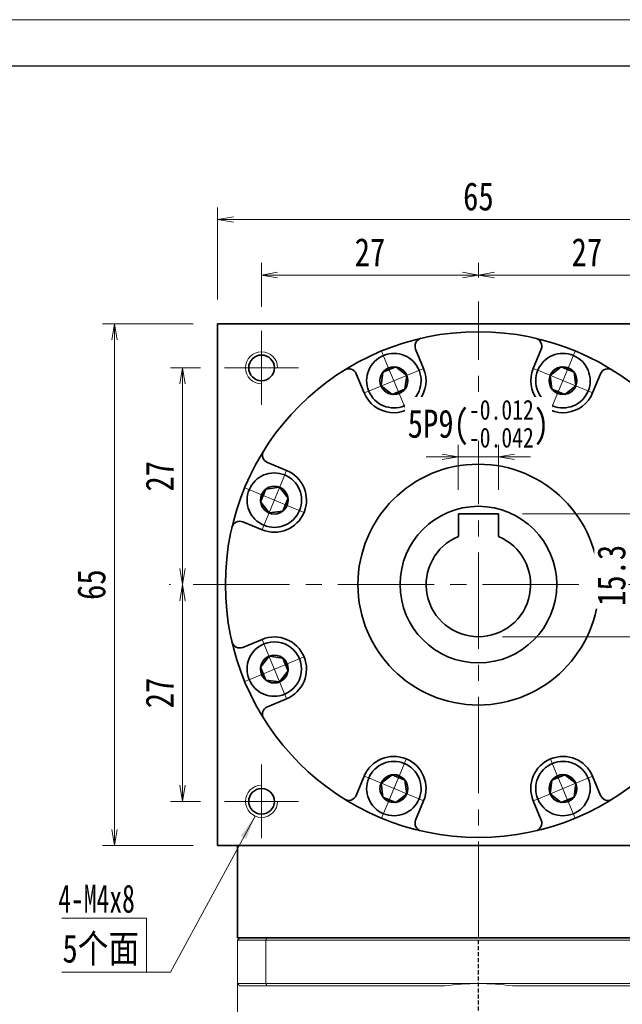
# Model space of a CAD drawing. Header units: millimetres. Extents: x -14 to 473, y -15 to 327.
# Tile 6 of 7: x 223 to 298, y 205 to 327. Entities that reach past the tile are written whole.
import ezdxf

# ---------------------------------------------------------------- set-up
doc = ezdxf.new("R2010")
doc.units = ezdxf.units.MM
doc.set_wipeout_variables(frame=1)
doc.linetypes.add('DASHED', pattern=[0.75, 0.5, -0.25])
doc.linetypes.add('点画线', pattern=[18, 12, -2, 2, -2])
for name, color, linetype, lineweight in [('EB0_1', 7, 'Continuous', 35), ('中心线层', 1, '点画线', 18), ('图框_外框线', 7, 'Continuous', 18), ('尺寸线层', 3, 'Continuous', 18), ('粗实线层', 7, 'Continuous', 35)]:
    doc.layers.add(name, color=color, linetype=linetype, lineweight=lineweight)
doc.styles.add('宋体', font='SimSun.ttf', dxfattribs={"width": 0.8})
doc.styles.add('标准', font='txt', dxfattribs={"width": 0.667})
doc.dimstyles.new('A水平标注$0', dxfattribs={"dimtxt": 3.5, "dimasz": 2, "dimexe": 1.5, "dimexo": 3, "dimgap": 1.1, "dimtad": 1, "dimtoh": 1, "dimdec": 4, "dimdsep": 46, "dimtxsty": '宋体', "dimblk": 'OPEN', "dimcen": 3, "dimclrd": 3, "dimclre": 3, "dimclrt": 6, "dimadec": 0, "dimazin": 0, "dimtm": 1e-09, "dimtfac": 1, "dimtdec": 4, "dimtix": 1, "dimtmove": 0, "dimatfit": 3, "dimldrblk": 'OPEN', "dimfxl": 0, "dimlwd": 13, "dimlwe": 13, "dimarcsym": 0})

# ---------------------------------------------------------------- blocks, each defined once
blk = doc.blocks.new('_Open')
at = {"color": 0, "linetype": 'ByBlock', "lineweight": -2}
for p, q in [((-1, 0.167), (0, 0)), ((-1, -0.167), (0, 0)), ((0, 0), (-1, 0))]:
    blk.add_line(p, q, dxfattribs=at)
blk = doc.blocks.new('*D14')
at = {"layer": 'Defpoints', "color": 0, "transparency": 16777216}
for p in [(280.3, 295.61), (280.3, 292.32), (253.3, 288.64)]:
    blk.add_point(p, dxfattribs=at)
at = {"layer": '尺寸线层', "color": 3, "lineweight": 13, "transparency": 16777216}
for p, q in [((253.3, 291.64), (253.3, 297.11)), ((280.3, 295.32), (280.3, 297.11)), ((255.3, 295.61), (278.3, 295.61))]:
    blk.add_line(p, q, dxfattribs=at)
at = {"layer": '尺寸线层', "color": 3, "lineweight": 13, "transparency": 16777216, "xscale": 2, "yscale": 2, "zscale": 2, "rotation": 180}
blk.add_blockref('_Open', (253.3, 295.61), dxfattribs=at)
at = {"layer": '尺寸线层', "color": 3, "lineweight": 13, "transparency": 16777216, "xscale": 2, "yscale": 2, "zscale": 2}
blk.add_blockref('_Open', (280.3, 295.61), dxfattribs=at)
at = {"layer": '尺寸线层', "color": 6, "transparency": 16777216, "insert": (266.8, 298.46), "char_height": 3.5, "attachment_point": 5, "style": '宋体', "bg_fill": 3, "box_fill_scale": 1.1, "bg_fill_color": 256, "bg_fill_true_color": 13158600, "bg_fill_transparency": 0}
blk.add_mtext('27', dxfattribs=at)
blk = doc.blocks.new('*D15')
at = {"layer": 'Defpoints', "color": 0, "transparency": 16777216}
for p in [(307.3, 295.61), (280.3, 292.32), (307.3, 288.64)]:
    blk.add_point(p, dxfattribs=at)
at = {"layer": '尺寸线层', "color": 3, "lineweight": 13, "transparency": 16777216}
for p, q in [((280.3, 295.32), (280.3, 297.11)), ((307.3, 291.64), (307.3, 297.11)), ((282.3, 295.61), (305.3, 295.61))]:
    blk.add_line(p, q, dxfattribs=at)
at = {"layer": '尺寸线层', "color": 3, "lineweight": 13, "transparency": 16777216, "xscale": 2, "yscale": 2, "zscale": 2, "rotation": 180}
blk.add_blockref('_Open', (280.3, 295.61), dxfattribs=at)
at = {"layer": '尺寸线层', "color": 3, "lineweight": 13, "transparency": 16777216, "xscale": 2, "yscale": 2, "zscale": 2}
blk.add_blockref('_Open', (307.3, 295.61), dxfattribs=at)
at = {"layer": '尺寸线层', "color": 6, "transparency": 16777216, "insert": (293.8, 298.46), "char_height": 3.5, "attachment_point": 5, "style": '宋体', "bg_fill": 3, "box_fill_scale": 1.1, "bg_fill_color": 256, "bg_fill_true_color": 13158600, "bg_fill_transparency": 0}
blk.add_mtext('27', dxfattribs=at)
blk = doc.blocks.new('*D16')
at = {"layer": 'Defpoints', "color": 0, "transparency": 16777216}
for p in [(248.7, 284.04), (243.46, 257.04), (244.8, 257.04)]:
    blk.add_point(p, dxfattribs=at)
at = {"layer": '尺寸线层', "color": 3, "lineweight": 13, "transparency": 16777216}
for p, q in [((245.7, 284.04), (241.96, 284.04)), ((243.46, 282.04), (243.46, 259.04)), ((241.8, 257.04), (241.96, 257.04))]:
    blk.add_line(p, q, dxfattribs=at)
at = {"layer": '尺寸线层', "color": 3, "lineweight": 13, "transparency": 16777216, "xscale": 2, "yscale": 2, "zscale": 2}
for p, rotation in [((243.46, 284.04), 90), ((243.46, 257.04), 270)]:
    blk.add_blockref('_Open', p, dxfattribs=dict(at, rotation=rotation))
at = {"layer": '尺寸线层', "color": 6, "transparency": 16777216, "insert": (240.61, 270.54), "char_height": 3.5, "attachment_point": 5, "rotation": 90, "style": '宋体', "bg_fill": 3, "box_fill_scale": 1.1, "bg_fill_color": 256, "bg_fill_true_color": 13158600, "bg_fill_transparency": 0}
blk.add_mtext('27', dxfattribs=at)
blk = doc.blocks.new('*D17')
at = {"layer": 'Defpoints', "color": 0, "transparency": 16777216}
for p in [(244.8, 257.04), (243.46, 230.04), (248.7, 230.04)]:
    blk.add_point(p, dxfattribs=at)
at = {"layer": '尺寸线层', "color": 3, "lineweight": 13, "transparency": 16777216}
for p, q in [((241.8, 257.04), (241.96, 257.04)), ((243.46, 255.04), (243.46, 232.04)), ((245.7, 230.04), (241.96, 230.04))]:
    blk.add_line(p, q, dxfattribs=at)
at = {"layer": '尺寸线层', "color": 3, "lineweight": 13, "transparency": 16777216, "xscale": 2, "yscale": 2, "zscale": 2}
for p, rotation in [((243.46, 257.04), 90), ((243.46, 230.04), 270)]:
    blk.add_blockref('_Open', p, dxfattribs=dict(at, rotation=rotation))
at = {"layer": '尺寸线层', "color": 6, "transparency": 16777216, "insert": (240.61, 243.54), "char_height": 3.5, "attachment_point": 5, "rotation": 90, "style": '宋体', "bg_fill": 3, "box_fill_scale": 1.1, "bg_fill_color": 256, "bg_fill_true_color": 13158600, "bg_fill_transparency": 0}
blk.add_mtext('27', dxfattribs=at)
blk = doc.blocks.new('*D18')
at = {"layer": 'Defpoints', "color": 0, "transparency": 16777216}
for p in [(234.99, 289.54), (247.8, 289.54), (247.8, 224.54)]:
    blk.add_point(p, dxfattribs=at)
at = {"layer": '尺寸线层', "color": 3, "lineweight": 13, "transparency": 16777216}
for p, q in [((244.8, 289.54), (233.49, 289.54)), ((234.99, 226.54), (234.99, 287.54)), ((244.8, 224.54), (233.49, 224.54))]:
    blk.add_line(p, q, dxfattribs=at)
at = {"layer": '尺寸线层', "color": 3, "lineweight": 13, "transparency": 16777216, "xscale": 2, "yscale": 2, "zscale": 2}
for p, rotation in [((234.99, 289.54), 90), ((234.99, 224.54), 270)]:
    blk.add_blockref('_Open', p, dxfattribs=dict(at, rotation=rotation))
at = {"layer": '尺寸线层', "color": 6, "transparency": 16777216, "insert": (232.14, 257.04), "char_height": 3.5, "attachment_point": 5, "rotation": 90, "style": '宋体', "bg_fill": 3, "box_fill_scale": 1.1, "bg_fill_color": 256, "bg_fill_true_color": 13158600, "bg_fill_transparency": 0}
blk.add_mtext('65', dxfattribs=at)
blk = doc.blocks.new('*D19')
at = {"layer": 'Defpoints', "color": 0, "transparency": 16777216}
for p in [(312.8, 302.53), (247.8, 289.54), (312.8, 289.54)]:
    blk.add_point(p, dxfattribs=at)
at = {"layer": '尺寸线层', "color": 3, "lineweight": 13, "transparency": 16777216}
for p, q in [((247.8, 292.54), (247.8, 304.03)), ((312.8, 292.54), (312.8, 304.03)), ((249.8, 302.53), (310.8, 302.53))]:
    blk.add_line(p, q, dxfattribs=at)
at = {"layer": '尺寸线层', "color": 3, "lineweight": 13, "transparency": 16777216, "xscale": 2, "yscale": 2, "zscale": 2, "rotation": 180}
blk.add_blockref('_Open', (247.8, 302.53), dxfattribs=at)
at = {"layer": '尺寸线层', "color": 3, "lineweight": 13, "transparency": 16777216, "xscale": 2, "yscale": 2, "zscale": 2}
blk.add_blockref('_Open', (312.8, 302.53), dxfattribs=at)
at = {"layer": '尺寸线层', "color": 6, "transparency": 16777216, "insert": (280.3, 305.38), "char_height": 3.5, "attachment_point": 5, "style": '宋体', "bg_fill": 3, "box_fill_scale": 1.1, "bg_fill_color": 256, "bg_fill_true_color": 13158600, "bg_fill_transparency": 0}
blk.add_mtext('65', dxfattribs=at)
blk = doc.blocks.new('*X5')
at = {"layer": '中心线层', "linetype": '点画线', "lineweight": 18}
for p, q in [((0, -3.89), (0, 3.89)), ((-3.89, 0), (3.89, 0))]:
    blk.add_line(p, q, dxfattribs=at)
at = {"layer": '粗实线层'}
for p, q in [((-1.73, 0), (-0.87, 1.5)), ((-0.87, 1.5), (0.87, 1.5)), ((1.73, 0), (0.87, 1.5)), ((1.73, 0), (0.87, 1.5)), ((-1.73, 0), (-0.87, -1.5)), ((1.73, 0), (0.87, -1.5)), ((-0.87, -1.5), (0.87, -1.5))]:
    blk.add_line(p, q, dxfattribs=at)
blk.add_circle((0, 0), 1.73, dxfattribs=at)
for start, end in [(0, 180), (180, 360)]:
    blk.add_arc((0, 0), 3.39, start, end, dxfattribs=at)
blk = doc.blocks.new('*D22')
at = {"layer": 'Defpoints', "color": 0, "transparency": 16777216}
for p in [(277.8, 272.95), (277.8, 265.84), (282.8, 265.84)]:
    blk.add_point(p, dxfattribs=at)
at = {"layer": '尺寸线层', "color": 3, "lineweight": 13, "transparency": 16777216}
for p, q in [((277.8, 268.84), (277.8, 274.45)), ((282.8, 268.84), (282.8, 274.45)), ((275.8, 272.95), (273.8, 272.95)), ((282.8, 272.95), (277.8, 272.95)), ((284.8, 272.95), (286.8, 272.95))]:
    blk.add_line(p, q, dxfattribs=at)
at = {"layer": '尺寸线层', "color": 3, "lineweight": 13, "transparency": 16777216, "xscale": 2, "yscale": 2, "zscale": 2}
blk.add_blockref('_Open', (277.8, 272.95), dxfattribs=at)
at = {"layer": '尺寸线层', "color": 3, "lineweight": 13, "transparency": 16777216, "xscale": 2, "yscale": 2, "zscale": 2, "rotation": 180}
blk.add_blockref('_Open', (282.8, 272.95), dxfattribs=at)
at = {"layer": '尺寸线层', "color": 6, "transparency": 16777216, "insert": (280.3, 277.09), "char_height": 3.5, "attachment_point": 5, "style": '宋体', "bg_fill": 3, "box_fill_scale": 1.1, "bg_fill_color": 256, "bg_fill_true_color": 13158600, "bg_fill_transparency": 0}
blk.add_mtext('{\\A1;\\A1;5P9({\\H0.707107x;\\S-0.012^ -0.042;})}', dxfattribs=at)
blk = doc.blocks.new('*D23')
at = {"layer": 'Defpoints', "color": 0, "transparency": 16777216}
for p in [(282.8, 265.84), (280.3, 250.54), (299.73, 250.54)]:
    blk.add_point(p, dxfattribs=at)
at = {"layer": '尺寸线层', "color": 3, "lineweight": 13, "transparency": 16777216}
for p, q in [((285.8, 265.84), (301.23, 265.84)), ((299.73, 263.84), (299.73, 252.54)), ((283.3, 250.54), (301.23, 250.54))]:
    blk.add_line(p, q, dxfattribs=at)
at = {"layer": '尺寸线层', "color": 3, "lineweight": 13, "transparency": 16777216, "xscale": 2, "yscale": 2, "zscale": 2}
for p, rotation in [((299.73, 265.84), 90), ((299.73, 250.54), 270)]:
    blk.add_blockref('_Open', p, dxfattribs=dict(at, rotation=rotation))
at = {"layer": '尺寸线层', "color": 6, "transparency": 16777216, "insert": (296.88, 258.19), "char_height": 3.5, "attachment_point": 5, "rotation": 90, "style": '宋体', "bg_fill": 3, "box_fill_scale": 1.1, "bg_fill_color": 256, "bg_fill_true_color": 13158600, "bg_fill_transparency": 0}
blk.add_mtext('15.3', dxfattribs=at)

msp = doc.modelspace()

# ---------------------------------------------------------------- hatches: boundary and pattern name
at = {"layer": '尺寸线层', "linetype": 'Continuous'}
msp.add_hatch(color=0, dxfattribs=at).paths.add_polyline_path([(252.49289, 228.21458), (251.39629, 225.39712), (250.7365, 225.75374)], flags=0)

# ---------------------------------------------------------------- linework, layer by layer
at = {"color": 7, "linetype": 'Continuous', "lineweight": 15}
for p, q in [((250.30116, 212.74398), (253.84365, 212.74398)), ((250.30116, 212.74398), (250.30116, 207.34398)), ((253.95728, 213.04398), (250.60116, 213.04398)), ((253.84365, 212.74398), (306.75867, 212.74398)), ((253.84365, 207.34398), (253.84365, 212.74398)), ((306.64504, 213.04398), (253.95728, 213.04398)), ((253.84365, 207.34398), (250.30116, 207.34398)), ((280.30116, 207.34398), (253.84365, 207.34398)), ((306.75867, 207.34398), (280.30116, 207.34398)), ((250.60116, 207.04398), (253.95728, 207.04398)), ((253.95728, 207.04398), (276.06914, 207.04398)), ((284.53318, 207.04398), (306.64504, 207.04398))]:
    msp.add_line(p, q, dxfattribs=at)
at = {"color": 1, "linetype": 'DASHED'}
msp.add_line((280.30116, 94.49228), (280.30116, 213.04398), dxfattribs=at)
at = {"color": 7, "linetype": 'Continuous', "lineweight": 15}
for start, end in [(90, 98.1096145), (81.8903855, 90)]:
    msp.add_arc((280.30116, 177.34398), 30, start, end, dxfattribs=at)
for points in [[(250.30116, 212.74398), (250.60116, 213.04398)], [(253.84365, 212.74398), (253.95728, 213.04398)], [(250.30116, 188.49398), (250.30116, 207.34398)], [(250.30116, 207.34398), (250.60116, 207.04398)], [(253.84365, 207.34398), (253.95728, 207.04398)]]:
    msp.add_open_spline(points, degree=1, dxfattribs=at)
at = {"layer": 'EB0_1'}
msp.add_line((310.30116, 213.04398), (250.30116, 213.04398), dxfattribs=at)
at = {"layer": '中心线层'}
for p, q in [((280.30116, 213.04398), (280.30116, 292.31624)), ((253.30116, 279.44398), (253.30116, 288.64398)), ((248.70116, 284.04398), (257.90116, 284.04398)), ((244.80116, 257.04398), (315.80116, 257.04398)), ((253.30116, 225.44398), (253.30116, 234.64398)), ((257.90116, 230.04398), (248.70116, 230.04398))]:
    msp.add_line(p, q, dxfattribs=at)
at = {"layer": '尺寸线层', "color": 0}
for p, q in [((238.9789, 215.48874), (228.44645, 215.48874)), ((238.9789, 208.76267), (238.9789, 215.48874)), ((238.9789, 208.76267), (228.44645, 208.76267)), ((241.9789, 208.76267), (238.9789, 208.76267))]:
    msp.add_line(p, q, dxfattribs=at)
at = {"layer": '粗实线层'}
for p, q in [((247.80116, 289.54398), (312.80116, 289.54398)), ((247.80116, 224.54398), (247.80116, 289.54398)), ((273.47288, 283.9814), (272.48274, 286.37182)), ((287.12944, 283.9814), (288.11958, 286.37182)), ((266.08185, 280.91993), (265.0917, 283.31036)), ((294.52047, 280.91993), (295.51062, 283.31036)), ((256.42521, 271.26329), (254.03479, 272.25344)), ((282.80116, 265.84398), (277.80116, 265.84398)), ((277.80116, 265.84398), (277.80116, 263.04398)), ((253.36374, 263.87226), (250.97332, 264.8624)), ((253.36374, 250.2157), (250.97332, 249.22556)), ((256.42521, 242.82467), (254.03479, 241.83452)), ((266.08185, 233.16803), (265.0917, 230.7776)), ((294.52047, 233.16803), (295.51062, 230.7776)), ((273.47288, 230.10656), (272.48274, 227.71614)), ((287.12944, 230.10656), (288.11958, 227.71614)), ((247.80116, 224.54398), (312.80116, 224.54398)), ((250.30116, 213.04398), (250.30116, 224.54398))]:
    msp.add_line(p, q, dxfattribs=at)
for centre, radius in [((253.30116, 284.04398), 1.6), ((280.30116, 257.04398), 15), ((280.30116, 257.04398), 9.75), ((253.30116, 230.04398), 1.6)]:
    msp.add_circle(centre, radius, dxfattribs=at)
for centre, radius, start, end in [((273.40662, 286.75451), 1, 103.0645374, 202.5000542), ((287.19571, 286.75451), 1, 337.4999458, 76.9354625), ((264.16783, 282.92767), 1, 22.4999458, 121.9354625), ((269.77737, 282.45067), 4, 202.5, 22.5), ((290.82496, 282.45067), 4, 157.5, 337.5), ((296.4345, 282.92767), 1, 58.0645374, 157.5000542), ((254.41747, 273.17732), 1, 148.0645374, 247.5000542), ((254.89447, 267.56777), 4, 247.5, 67.5), ((250.59063, 263.93852), 1, 67.4999458, 166.9354625), ((254.89447, 246.52019), 4, 292.5, 112.5), ((250.59063, 250.14944), 1, 193.0645374, 292.5000542), ((254.41747, 240.91064), 1, 112.4999458, 211.9354625), ((269.77737, 231.63729), 4, 337.5, 157.5), ((290.82496, 231.63729), 4, 22.5, 202.5), ((264.16783, 231.16029), 1, 238.0645374, 337.5000542), ((296.4345, 231.16029), 1, 202.4999458, 301.9354625), ((273.40662, 227.33345), 1, 157.4999458, 256.9354625), ((287.19571, 227.33345), 1, 283.0645374, 22.5000542)]:
    msp.add_arc(centre, radius, start, end, dxfattribs=at)
at = {"layer": '粗实线层', "lineweight": 18}
for centre, start, end in [((253.30116, 284.04398), 0, 270), ((253.30116, 230.04398), 90, 360)]:
    msp.add_arc(centre, 2, start, end, dxfattribs=at)

# ---------------------------------------------------------------- texts
at = {"layer": '尺寸线层', "color": 0}
for s, style, width, p in [('4-M4x8', '标准', 0.667, (228.00216, 216.17838)), ('5个面', '宋体', 0.8, (228.51966, 209.95759))]:
    msp.add_text(s, height=3.5, dxfattribs=dict(at, style=style, width=width)).set_placement(p)

# ---------------------------------------------------------------- next in the draw order: dimensions: what is measured, and where the dimension line sits
at = {"layer": '尺寸线层'}
dim = msp.add_linear_dim(base=(280.30116, 295.6082), p1=(253.30116, 288.64398), p2=(280.30116, 292.31624), dimstyle='A水平标注$0', override={"dimblk": 'Open', "dimtfill": 1, "dimtfillclr": 256}, dxfattribs=at)
dim.commit()
dim.dimension.update_dxf_attribs({"geometry": '*D14', "text_midpoint": (266.80116, 298.4582)})
dim = msp.add_linear_dim(base=(243.45805, 257.04398), p1=(248.70116, 284.04398), p2=(244.80116, 257.04398), angle=270, dimstyle='A水平标注$0', override={"dimblk": 'Open', "dimtfill": 1, "dimtfillclr": 256}, dxfattribs=at)
dim.commit()
dim.dimension.update_dxf_attribs({"geometry": '*D16', "text_midpoint": (240.60805, 270.54398)})

# ---------------------------------------------------------------- next in the draw order: dimensions: what is measured, and where the dimension line sits
dim = msp.add_linear_dim(base=(307.30116, 295.6082), p1=(280.30116, 292.31624), p2=(307.30116, 288.64398), dimstyle='A水平标注$0', override={"dimblk": 'Open', "dimtfill": 1, "dimtfillclr": 256}, dxfattribs=at)
dim.commit()
dim.dimension.update_dxf_attribs({"geometry": '*D15', "text_midpoint": (293.80116, 298.4582)})
dim = msp.add_linear_dim(base=(243.45805, 230.04398), p1=(244.80116, 257.04398), p2=(248.70116, 230.04398), angle=270, dimstyle='A水平标注$0', override={"dimblk": 'Open', "dimtfill": 1, "dimtfillclr": 256}, dxfattribs=at)
dim.commit()
dim.dimension.update_dxf_attribs({"geometry": '*D17', "text_midpoint": (240.60805, 243.54398)})

# ---------------------------------------------------------------- next in the draw order: linework, layer by layer
at = {"layer": '粗实线层'}
msp.add_circle((280.30116, 257.04398), 31.5, dxfattribs=at)

# ---------------------------------------------------------------- next in the draw order: dimensions: what is measured, and where the dimension line sits
at = {"layer": '尺寸线层'}
dim = msp.add_linear_dim(base=(234.9937, 289.54398), p1=(247.80116, 224.54398), p2=(247.80116, 289.54398), angle=90, dimstyle='A水平标注$0', override={"dimblk": 'Open', "dimtfill": 1, "dimtfillclr": 256}, dxfattribs=at)
dim.commit()
dim.dimension.update_dxf_attribs({"geometry": '*D18', "text_midpoint": (232.1437, 257.04398)})

# ---------------------------------------------------------------- next in the draw order: linework, layer by layer
at = {"layer": '尺寸线层', "color": 0, "linetype": 'Continuous'}
msp.add_line((252.49289, 228.21458), (241.9789, 208.76267), dxfattribs=at)

# ---------------------------------------------------------------- next in the draw order: dimensions: what is measured, and where the dimension line sits
at = {"layer": '尺寸线层'}
dim = msp.add_linear_dim(base=(312.80116, 302.52609), p1=(247.80116, 289.54398), p2=(312.80116, 289.54398), dimstyle='A水平标注$0', override={"dimblk": 'Open', "dimtfill": 1, "dimtfillclr": 256}, dxfattribs=at)
dim.commit()
dim.dimension.update_dxf_attribs({"geometry": '*D19', "text_midpoint": (280.30116, 305.37609)})

# ---------------------------------------------------------------- next in the draw order: wipeouts: each hides what was drawn before it
for points in [[(272.90932, 283.74796), (272.9012, 283.76739), (272.89296, 283.78676), (272.88461, 283.80608), (272.87613, 283.82535), (272.86753, 283.84457), (272.85882, 283.86373), (272.84998, 283.88284), (272.84103, 283.90189), (272.83196, 283.92089), (272.82277, 283.93983), (272.81347, 283.95871), (272.80404, 283.97754), (272.7945, 283.9963), (272.78485, 284.01501), (272.77507, 284.03366), (272.76519, 284.05224), (272.75518, 284.07076), (272.74506, 284.08922), (272.73483, 284.10762), (272.72449, 284.12595), (272.71403, 284.14422), (272.70345, 284.16243), (272.69277, 284.18056), (272.68197, 284.19864), (272.67106, 284.21664), (272.66003, 284.23457), (272.6489, 284.25244), (272.63766, 284.27024), (272.6263, 284.28796), (272.61484, 284.30562), (272.61484, 284.30562), (272.52624, 284.43455), (272.43179, 284.55925), (272.33169, 284.67946), (272.22615, 284.79493), (272.11539, 284.90541), (271.99965, 285.01065), (271.87919, 285.11045), (271.75424, 285.20458), (271.62509, 285.29285), (271.492, 285.37507), (271.35526, 285.45106), (271.21517, 285.52066), (271.07201, 285.58372), (270.92609, 285.64011), (270.77772, 285.68971), (270.62723, 285.73241), (270.47493, 285.76812), (270.32114, 285.79677), (270.16619, 285.81829), (270.01042, 285.83265), (269.85415, 285.8398), (269.69771, 285.83973), (269.54145, 285.83245), (269.38568, 285.81796), (269.23076, 285.79631), (269.07699, 285.76753), (268.92472, 285.73169), (268.77426, 285.68886), (268.62594, 285.63913), (268.48007, 285.58262), (268.48007, 285.58262), (268.33696, 285.51944), (268.19692, 285.44972), (268.06025, 285.37361), (267.92723, 285.29128), (267.79815, 285.20291), (267.67329, 285.10867), (267.55291, 285.00877), (267.43726, 284.90342), (267.3266, 284.79285), (267.22115, 284.6773), (267.12115, 284.557), (267.02681, 284.43222), (266.93832, 284.30321), (266.85588, 284.17026), (266.77966, 284.03366), (266.70982, 283.89367), (266.64652, 283.75062), (266.58988, 283.6048), (266.54003, 283.45652), (266.49707, 283.3061), (266.4611, 283.15386), (266.43219, 283.00012), (266.4104, 282.84521), (266.39579, 282.68946), (266.38837, 282.5332), (266.38817, 282.37676), (266.39519, 282.22049), (266.40941, 282.0647), (266.4308, 281.90973), (266.45932, 281.75592), (266.45932, 281.75592), (266.4637, 281.73533), (266.4682, 281.71477), (266.47284, 281.69423), (266.4776, 281.67373), (266.48249, 281.65325), (266.4875, 281.6328), (266.49265, 281.61239), (266.49791, 281.59201), (266.50331, 281.57166), (266.50883, 281.55135), (266.51448, 281.53107), (266.52025, 281.51082), (266.52615, 281.49061), (266.53218, 281.47044), (266.53833, 281.45031), (266.5446, 281.43021), (266.551, 281.41016), (266.55752, 281.39014), (266.56417, 281.37017), (266.57094, 281.35024), (266.57784, 281.33035), (266.58486, 281.3105), (266.592, 281.2907), (266.59926, 281.27094), (266.60665, 281.25123), (266.61416, 281.23156), (266.62179, 281.21194), (266.62954, 281.19237), (266.63742, 281.17284), (266.64541, 281.15337), (266.64541, 281.15337), (266.7176, 280.99123), (266.79818, 280.8331), (266.88692, 280.6794), (266.98358, 280.53055), (267.0879, 280.38697), (267.19959, 280.24904), (267.31835, 280.11715), (267.44384, 279.99165), (267.57574, 279.87289), (267.71367, 279.7612), (267.85725, 279.65688), (268.0061, 279.56022), (268.1598, 279.47148), (268.31793, 279.3909), (268.48007, 279.31872), (268.64576, 279.25511), (268.81455, 279.20027), (268.98599, 279.15433), (269.15959, 279.11743), (269.33488, 279.08967), (269.51139, 279.07112), (269.68863, 279.06183), (269.86611, 279.06183), (270.04334, 279.07112), (270.21985, 279.08967), (270.39514, 279.11743), (270.56875, 279.15433), (270.74018, 279.20027), (270.90897, 279.25511), (271.07466, 279.31872), (271.07466, 279.31872), (271.2368, 279.3909), (271.39493, 279.47148), (271.54864, 279.56022), (271.69748, 279.65688), (271.84107, 279.7612), (271.979, 279.87289), (272.11089, 279.99165), (272.23639, 280.11715), (272.35514, 280.24904), (272.46683, 280.38697), (272.57115, 280.53055), (272.66782, 280.6794), (272.75656, 280.8331), (272.83713, 280.99123), (272.90932, 281.15337), (272.97292, 281.31906), (273.02777, 281.48786), (273.0737, 281.65929), (273.1106, 281.83289), (273.13836, 282.00818), (273.15692, 282.18469), (273.1662, 282.36193), (273.1662, 282.53941), (273.15692, 282.71664), (273.13836, 282.89315), (273.1106, 283.06845), (273.0737, 283.24205), (273.02777, 283.41348), (272.97292, 283.58227)], [(293.95691, 281.15337), (293.9649, 281.17284), (293.97278, 281.19237), (293.98053, 281.21194), (293.98816, 281.23156), (293.99567, 281.25123), (294.00306, 281.27094), (294.01032, 281.2907), (294.01746, 281.3105), (294.02448, 281.33035), (294.03138, 281.35024), (294.03815, 281.37017), (294.0448, 281.39014), (294.05132, 281.41016), (294.05772, 281.43021), (294.064, 281.45031), (294.07015, 281.47044), (294.07617, 281.49061), (294.08207, 281.51082), (294.08784, 281.53107), (294.09349, 281.55135), (294.09901, 281.57166), (294.10441, 281.59201), (294.10968, 281.61239), (294.11482, 281.6328), (294.11983, 281.65325), (294.12472, 281.67373), (294.12948, 281.69423), (294.13412, 281.71477), (294.13862, 281.73533), (294.143, 281.75592), (294.143, 281.75592), (294.17152, 281.90973), (294.19291, 282.0647), (294.20713, 282.22049), (294.21415, 282.37676), (294.21395, 282.5332), (294.20653, 282.68946), (294.19192, 282.84521), (294.17013, 283.00012), (294.14122, 283.15386), (294.10525, 283.3061), (294.06229, 283.45652), (294.01244, 283.6048), (293.9558, 283.75062), (293.8925, 283.89367), (293.82266, 284.03366), (293.74644, 284.17026), (293.664, 284.30321), (293.57551, 284.43222), (293.48117, 284.557), (293.38117, 284.6773), (293.27572, 284.79285), (293.16506, 284.90342), (293.04941, 285.00877), (292.92903, 285.10867), (292.80417, 285.20291), (292.67509, 285.29128), (292.54207, 285.37361), (292.4054, 285.44972), (292.26536, 285.51944), (292.12225, 285.58262), (292.12225, 285.58262), (291.97638, 285.63913), (291.82806, 285.68886), (291.6776, 285.73169), (291.52533, 285.76753), (291.37157, 285.79631), (291.21664, 285.81796), (291.06088, 285.83245), (290.90461, 285.83973), (290.74818, 285.8398), (290.5919, 285.83265), (290.43613, 285.81829), (290.28118, 285.79677), (290.12739, 285.76812), (289.97509, 285.73241), (289.8246, 285.68971), (289.67623, 285.64011), (289.53032, 285.58372), (289.38716, 285.52066), (289.24706, 285.45106), (289.11032, 285.37507), (288.97723, 285.29285), (288.84808, 285.20458), (288.72313, 285.11045), (288.60267, 285.01065), (288.48693, 284.90541), (288.37618, 284.79493), (288.27063, 284.67946), (288.17053, 284.55925), (288.07608, 284.43455), (287.98748, 284.30562), (287.98748, 284.30562), (287.97602, 284.28796), (287.96466, 284.27024), (287.95342, 284.25244), (287.94229, 284.23457), (287.93126, 284.21664), (287.92035, 284.19864), (287.90956, 284.18056), (287.89887, 284.16243), (287.8883, 284.14422), (287.87784, 284.12595), (287.86749, 284.10762), (287.85726, 284.08922), (287.84714, 284.07076), (287.83714, 284.05224), (287.82725, 284.03366), (287.81748, 284.01501), (287.80782, 283.9963), (287.79828, 283.97754), (287.78886, 283.95871), (287.77955, 283.93983), (287.77036, 283.92089), (287.76129, 283.90189), (287.75234, 283.88284), (287.7435, 283.86373), (287.73479, 283.84457), (287.72619, 283.82535), (287.71771, 283.80608), (287.70936, 283.78676), (287.70112, 283.76739), (287.693, 283.74796), (287.693, 283.74796), (287.6294, 283.58227), (287.57456, 283.41348), (287.52862, 283.24205), (287.49172, 283.06845), (287.46396, 282.89315), (287.44541, 282.71664), (287.43612, 282.53941), (287.43612, 282.36193), (287.44541, 282.18469), (287.46396, 282.00818), (287.49172, 281.83289), (287.52862, 281.65929), (287.57456, 281.48786), (287.6294, 281.31906), (287.693, 281.15337), (287.76519, 280.99123), (287.84577, 280.8331), (287.93451, 280.6794), (288.03117, 280.53055), (288.13549, 280.38697), (288.24718, 280.24904), (288.36594, 280.11715), (288.49143, 279.99165), (288.62333, 279.87289), (288.76125, 279.7612), (288.90484, 279.65688), (289.05369, 279.56022), (289.20739, 279.47148), (289.36552, 279.3909), (289.52766, 279.31872), (289.52766, 279.31872), (289.69335, 279.25511), (289.86214, 279.20027), (290.03358, 279.15433), (290.20718, 279.11743), (290.38247, 279.08967), (290.55898, 279.07112), (290.73622, 279.06183), (290.9137, 279.06183), (291.09093, 279.07112), (291.26744, 279.08967), (291.44273, 279.11743), (291.61634, 279.15433), (291.78777, 279.20027), (291.95656, 279.25511), (292.12225, 279.31872), (292.28439, 279.3909), (292.44252, 279.47148), (292.59623, 279.56022), (292.74507, 279.65688), (292.88866, 279.7612), (293.02658, 279.87289), (293.15848, 279.99165), (293.28397, 280.11715), (293.40273, 280.24904), (293.51442, 280.38697), (293.61874, 280.53055), (293.71541, 280.6794), (293.80415, 280.8331), (293.88472, 280.99123)], [(256.19177, 270.69973), (256.1723, 270.70772), (256.15277, 270.7156), (256.1332, 270.72335), (256.11358, 270.73098), (256.09392, 270.73849), (256.0742, 270.74588), (256.05444, 270.75314), (256.03464, 270.76028), (256.01479, 270.7673), (255.9949, 270.7742), (255.97497, 270.78097), (255.955, 270.78762), (255.93498, 270.79414), (255.91493, 270.80054), (255.89483, 270.80682), (255.8747, 270.81296), (255.85453, 270.81899), (255.83432, 270.82489), (255.81407, 270.83066), (255.7938, 270.83631), (255.77348, 270.84183), (255.75313, 270.84723), (255.73275, 270.8525), (255.71234, 270.85764), (255.69189, 270.86265), (255.67142, 270.86754), (255.65091, 270.8723), (255.63037, 270.87694), (255.60981, 270.88144), (255.58922, 270.88582), (255.58922, 270.88582), (255.43541, 270.91434), (255.28044, 270.93573), (255.12465, 270.94995), (254.96838, 270.95697), (254.81194, 270.95677), (254.65568, 270.94935), (254.49993, 270.93474), (254.34502, 270.91295), (254.19128, 270.88404), (254.03904, 270.84807), (253.88862, 270.80511), (253.74034, 270.75526), (253.59452, 270.69862), (253.45147, 270.63532), (253.31149, 270.56548), (253.17488, 270.48926), (253.04193, 270.40682), (252.91293, 270.31833), (252.78814, 270.22399), (252.66784, 270.12399), (252.55229, 270.01854), (252.44172, 269.90788), (252.33637, 269.79223), (252.23647, 269.67185), (252.14224, 269.54699), (252.05386, 269.41791), (251.97153, 269.28489), (251.89542, 269.14822), (251.82571, 269.00818), (251.76252, 268.86507), (251.76252, 268.86507), (251.70601, 268.7192), (251.65628, 268.57088), (251.61345, 268.42042), (251.57761, 268.26815), (251.54883, 268.11439), (251.52718, 267.95946), (251.51269, 267.80369), (251.50541, 267.64743), (251.50534, 267.491), (251.51249, 267.33472), (251.52685, 267.17895), (251.54837, 267.024), (251.57702, 266.87021), (251.61273, 266.71791), (251.65543, 266.56742), (251.70503, 266.41905), (251.76142, 266.27314), (251.82448, 266.12998), (251.89408, 265.98988), (251.97007, 265.85314), (252.05229, 265.72005), (252.14056, 265.5909), (252.23469, 265.46595), (252.33449, 265.34549), (252.43973, 265.22975), (252.55021, 265.11899), (252.66568, 265.01345), (252.78589, 264.91335), (252.91059, 264.8189), (253.03952, 264.7303), (253.03952, 264.7303), (253.05718, 264.71884), (253.0749, 264.70748), (253.0927, 264.69624), (253.11057, 264.68511), (253.1285, 264.67408), (253.14651, 264.66317), (253.16458, 264.65237), (253.18271, 264.64169), (253.20092, 264.63112), (253.21919, 264.62066), (253.23752, 264.61031), (253.25592, 264.60008), (253.27438, 264.58996), (253.2929, 264.57996), (253.31149, 264.57007), (253.33013, 264.56029), (253.34884, 264.55064), (253.3676, 264.5411), (253.38643, 264.53168), (253.40531, 264.52237), (253.42425, 264.51318), (253.44325, 264.50411), (253.4623, 264.49516), (253.48141, 264.48632), (253.50057, 264.47761), (253.51979, 264.46901), (253.53906, 264.46053), (253.55838, 264.45218), (253.57775, 264.44394), (253.59718, 264.43582), (253.59718, 264.43582), (253.76287, 264.37222), (253.93166, 264.31738), (254.10309, 264.27144), (254.2767, 264.23454), (254.45199, 264.20678), (254.6285, 264.18822), (254.80573, 264.17894), (254.98321, 264.17894), (255.16045, 264.18822), (255.33696, 264.20678), (255.51225, 264.23454), (255.68585, 264.27144), (255.85729, 264.31738), (256.02608, 264.37222), (256.19177, 264.43582), (256.35391, 264.50801), (256.51204, 264.58858), (256.66574, 264.67732), (256.81459, 264.77399), (256.95817, 264.87831), (257.0961, 264.99), (257.228, 265.10876), (257.35349, 265.23425), (257.47225, 265.36615), (257.58394, 265.50407), (257.68826, 265.64766), (257.78492, 265.7965), (257.87366, 265.95021), (257.95424, 266.10834), (258.02643, 266.27048), (258.02643, 266.27048), (258.09003, 266.43617), (258.14487, 266.60496), (258.19081, 266.77639), (258.22771, 266.95), (258.25547, 267.12529), (258.27402, 267.3018), (258.28331, 267.47903), (258.28331, 267.65651), (258.27402, 267.83375), (258.25547, 268.01026), (258.22771, 268.18555), (258.19081, 268.35915), (258.14487, 268.53059), (258.09003, 268.69938), (258.02643, 268.86507), (257.95424, 269.02721), (257.87366, 269.18534), (257.78492, 269.33904), (257.68826, 269.48789), (257.58394, 269.63148), (257.47225, 269.7694), (257.35349, 269.9013), (257.228, 270.02679), (257.0961, 270.14555), (256.95817, 270.25724), (256.81459, 270.36156), (256.66574, 270.45822), (256.51204, 270.54696), (256.35391, 270.62754)], [(253.59718, 249.65214), (253.57775, 249.64402), (253.55838, 249.63578), (253.53906, 249.62743), (253.51979, 249.61895), (253.50057, 249.61035), (253.48141, 249.60164), (253.4623, 249.5928), (253.44325, 249.58385), (253.42425, 249.57478), (253.40531, 249.56559), (253.38643, 249.55629), (253.3676, 249.54686), (253.34884, 249.53732), (253.33013, 249.52767), (253.31149, 249.51789), (253.2929, 249.50801), (253.27438, 249.498), (253.25592, 249.48788), (253.23752, 249.47765), (253.21919, 249.46731), (253.20092, 249.45685), (253.18271, 249.44627), (253.16458, 249.43559), (253.14651, 249.42479), (253.1285, 249.41388), (253.11057, 249.40285), (253.0927, 249.39172), (253.0749, 249.38048), (253.05718, 249.36912), (253.03952, 249.35766), (253.03952, 249.35766), (252.91059, 249.26906), (252.78589, 249.17461), (252.66568, 249.07451), (252.55021, 248.96897), (252.43973, 248.85821), (252.33449, 248.74247), (252.23469, 248.62201), (252.14056, 248.49706), (252.05229, 248.36791), (251.97007, 248.23482), (251.89408, 248.09808), (251.82448, 247.95799), (251.76142, 247.81482), (251.70503, 247.66891), (251.65543, 247.52054), (251.61273, 247.37005), (251.57702, 247.21775), (251.54837, 247.06396), (251.52685, 246.90901), (251.51249, 246.75324), (251.50534, 246.59697), (251.50541, 246.44053), (251.51269, 246.28427), (251.52718, 246.1285), (251.54883, 245.97357), (251.57761, 245.81981), (251.61345, 245.66754), (251.65628, 245.51708), (251.70601, 245.36876), (251.76252, 245.22289), (251.76252, 245.22289), (251.82571, 245.07978), (251.89542, 244.93974), (251.97153, 244.80307), (252.05386, 244.67005), (252.14224, 244.54097), (252.23647, 244.41611), (252.33637, 244.29573), (252.44172, 244.18008), (252.55229, 244.06942), (252.66784, 243.96397), (252.78814, 243.86397), (252.91293, 243.76963), (253.04193, 243.68114), (253.17488, 243.5987), (253.31149, 243.52248), (253.45147, 243.45264), (253.59452, 243.38934), (253.74034, 243.3327), (253.88862, 243.28285), (254.03904, 243.23989), (254.19128, 243.20392), (254.34502, 243.17501), (254.49993, 243.15322), (254.65568, 243.13861), (254.81194, 243.13119), (254.96838, 243.13099), (255.12465, 243.13801), (255.28044, 243.15223), (255.43541, 243.17362), (255.58922, 243.20214), (255.58922, 243.20214), (255.60981, 243.20652), (255.63037, 243.21102), (255.65091, 243.21566), (255.67142, 243.22042), (255.69189, 243.22531), (255.71234, 243.23032), (255.73275, 243.23546), (255.75313, 243.24073), (255.77348, 243.24613), (255.7938, 243.25165), (255.81407, 243.2573), (255.83432, 243.26307), (255.85453, 243.26897), (255.8747, 243.275), (255.89483, 243.28115), (255.91493, 243.28742), (255.93498, 243.29382), (255.955, 243.30034), (255.97497, 243.30699), (255.9949, 243.31376), (256.01479, 243.32066), (256.03464, 243.32768), (256.05444, 243.33482), (256.0742, 243.34208), (256.09392, 243.34947), (256.11358, 243.35698), (256.1332, 243.36461), (256.15277, 243.37236), (256.1723, 243.38024), (256.19177, 243.38823), (256.19177, 243.38823), (256.35391, 243.46042), (256.51204, 243.541), (256.66574, 243.62974), (256.81459, 243.7264), (256.95817, 243.83072), (257.0961, 243.94241), (257.228, 244.06117), (257.35349, 244.18666), (257.47225, 244.31856), (257.58394, 244.45648), (257.68826, 244.60007), (257.78492, 244.74892), (257.87366, 244.90262), (257.95424, 245.06075), (258.02643, 245.22289), (258.09003, 245.38858), (258.14487, 245.55737), (258.19081, 245.72881), (258.22771, 245.90241), (258.25547, 246.0777), (258.27402, 246.25421), (258.28331, 246.43145), (258.28331, 246.60893), (258.27402, 246.78616), (258.25547, 246.96267), (258.22771, 247.13796), (258.19081, 247.31157), (258.14487, 247.483), (258.09003, 247.65179), (258.02643, 247.81748), (258.02643, 247.81748), (257.95424, 247.97962), (257.87366, 248.13775), (257.78492, 248.29146), (257.68826, 248.4403), (257.58394, 248.58389), (257.47225, 248.72181), (257.35349, 248.85371), (257.228, 248.9792), (257.0961, 249.09796), (256.95817, 249.20965), (256.81459, 249.31397), (256.66574, 249.41064), (256.51204, 249.49938), (256.35391, 249.57995), (256.19177, 249.65214), (256.02608, 249.71574), (255.85729, 249.77058), (255.68585, 249.81652), (255.51225, 249.85342), (255.33696, 249.88118), (255.16045, 249.89974), (254.98321, 249.90902), (254.80573, 249.90902), (254.6285, 249.89974), (254.45199, 249.88118), (254.2767, 249.85342), (254.10309, 249.81652), (253.93166, 249.77058), (253.76287, 249.71574)], [(266.64541, 232.93459), (266.63742, 232.91512), (266.62954, 232.89559), (266.62179, 232.87602), (266.61416, 232.8564), (266.60665, 232.83673), (266.59926, 232.81702), (266.592, 232.79726), (266.58486, 232.77746), (266.57784, 232.75761), (266.57094, 232.73772), (266.56417, 232.71779), (266.55752, 232.69782), (266.551, 232.6778), (266.5446, 232.65775), (266.53833, 232.63765), (266.53218, 232.61752), (266.52615, 232.59735), (266.52025, 232.57714), (266.51448, 232.55689), (266.50883, 232.53661), (266.50331, 232.5163), (266.49791, 232.49595), (266.49265, 232.47557), (266.4875, 232.45516), (266.48249, 232.43471), (266.4776, 232.41423), (266.47284, 232.39373), (266.4682, 232.37319), (266.4637, 232.35263), (266.45932, 232.33204), (266.45932, 232.33204), (266.4308, 232.17823), (266.40941, 232.02326), (266.39519, 231.86747), (266.38817, 231.7112), (266.38837, 231.55476), (266.39579, 231.3985), (266.4104, 231.24275), (266.43219, 231.08784), (266.4611, 230.9341), (266.49707, 230.78186), (266.54003, 230.63144), (266.58988, 230.48316), (266.64652, 230.33734), (266.70982, 230.19429), (266.77966, 230.05431), (266.85588, 229.9177), (266.93832, 229.78475), (267.02681, 229.65575), (267.12115, 229.53096), (267.22115, 229.41066), (267.3266, 229.29511), (267.43726, 229.18454), (267.55291, 229.07919), (267.67329, 228.97929), (267.79815, 228.88506), (267.92723, 228.79668), (268.06025, 228.71435), (268.19692, 228.63824), (268.33696, 228.56853), (268.48007, 228.50534), (268.48007, 228.50534), (268.62594, 228.44883), (268.77426, 228.3991), (268.92472, 228.35627), (269.07699, 228.32043), (269.23076, 228.29165), (269.38568, 228.27), (269.54145, 228.25551), (269.69771, 228.24823), (269.85415, 228.24816), (270.01042, 228.25531), (270.16619, 228.26967), (270.32114, 228.29119), (270.47493, 228.31984), (270.62723, 228.35555), (270.77772, 228.39825), (270.92609, 228.44785), (271.07201, 228.50424), (271.21517, 228.5673), (271.35526, 228.6369), (271.492, 228.71289), (271.62509, 228.79511), (271.75424, 228.88338), (271.87919, 228.97751), (271.99965, 229.07731), (272.11539, 229.18255), (272.22615, 229.29303), (272.33169, 229.4085), (272.43179, 229.52871), (272.52624, 229.65341), (272.61484, 229.78234), (272.61484, 229.78234), (272.6263, 229.8), (272.63766, 229.81772), (272.6489, 229.83552), (272.66003, 229.85339), (272.67106, 229.87132), (272.68197, 229.88933), (272.69277, 229.9074), (272.70345, 229.92553), (272.71403, 229.94374), (272.72449, 229.96201), (272.73483, 229.98034), (272.74506, 229.99874), (272.75518, 230.0172), (272.76519, 230.03572), (272.77507, 230.05431), (272.78485, 230.07295), (272.7945, 230.09166), (272.80404, 230.11042), (272.81347, 230.12925), (272.82277, 230.14813), (272.83196, 230.16707), (272.84103, 230.18607), (272.84998, 230.20512), (272.85882, 230.22423), (272.86753, 230.24339), (272.87613, 230.26261), (272.88461, 230.28188), (272.89296, 230.3012), (272.9012, 230.32057), (272.90932, 230.34), (272.90932, 230.34), (272.97292, 230.50569), (273.02777, 230.67448), (273.0737, 230.84591), (273.1106, 231.01951), (273.13836, 231.19481), (273.15692, 231.37132), (273.1662, 231.54855), (273.1662, 231.72603), (273.15692, 231.90327), (273.13836, 232.07978), (273.1106, 232.25507), (273.0737, 232.42867), (273.02777, 232.60011), (272.97292, 232.7689), (272.90932, 232.93459), (272.83713, 233.09673), (272.75656, 233.25486), (272.66782, 233.40856), (272.57115, 233.55741), (272.46683, 233.70099), (272.35514, 233.83892), (272.23639, 233.97082), (272.11089, 234.09631), (271.979, 234.21507), (271.84107, 234.32676), (271.69748, 234.43108), (271.54864, 234.52774), (271.39493, 234.61648), (271.2368, 234.69706), (271.07466, 234.76924), (271.07466, 234.76924), (270.90897, 234.83285), (270.74018, 234.88769), (270.56875, 234.93363), (270.39514, 234.97053), (270.21985, 234.99829), (270.04334, 235.01684), (269.86611, 235.02613), (269.68863, 235.02613), (269.51139, 235.01684), (269.33488, 234.99829), (269.15959, 234.97053), (268.98599, 234.93363), (268.81455, 234.88769), (268.64576, 234.83285), (268.48007, 234.76924), (268.31793, 234.69706), (268.1598, 234.61648), (268.0061, 234.52774), (267.85725, 234.43108), (267.71367, 234.32676), (267.57574, 234.21507), (267.44384, 234.09631), (267.31835, 233.97082), (267.19959, 233.83892), (267.0879, 233.70099), (266.98358, 233.55741), (266.88692, 233.40856), (266.79818, 233.25486), (266.7176, 233.09673)], [(287.693, 230.34), (287.70112, 230.32057), (287.70936, 230.3012), (287.71771, 230.28188), (287.72619, 230.26261), (287.73479, 230.24339), (287.7435, 230.22423), (287.75234, 230.20512), (287.76129, 230.18607), (287.77036, 230.16707), (287.77955, 230.14813), (287.78886, 230.12925), (287.79828, 230.11042), (287.80782, 230.09166), (287.81748, 230.07295), (287.82725, 230.05431), (287.83714, 230.03572), (287.84714, 230.0172), (287.85726, 229.99874), (287.86749, 229.98034), (287.87784, 229.96201), (287.8883, 229.94374), (287.89887, 229.92553), (287.90956, 229.9074), (287.92035, 229.88933), (287.93126, 229.87132), (287.94229, 229.85339), (287.95342, 229.83552), (287.96466, 229.81772), (287.97602, 229.8), (287.98748, 229.78234), (287.98748, 229.78234), (288.07608, 229.65341), (288.17053, 229.52871), (288.27063, 229.4085), (288.37618, 229.29303), (288.48693, 229.18255), (288.60267, 229.07731), (288.72313, 228.97751), (288.84808, 228.88338), (288.97723, 228.79511), (289.11032, 228.71289), (289.24706, 228.6369), (289.38716, 228.5673), (289.53032, 228.50424), (289.67623, 228.44785), (289.8246, 228.39825), (289.97509, 228.35555), (290.12739, 228.31984), (290.28118, 228.29119), (290.43613, 228.26967), (290.5919, 228.25531), (290.74818, 228.24816), (290.90461, 228.24823), (291.06088, 228.25551), (291.21664, 228.27), (291.37157, 228.29165), (291.52533, 228.32043), (291.6776, 228.35627), (291.82806, 228.3991), (291.97638, 228.44883), (292.12225, 228.50534), (292.12225, 228.50534), (292.26536, 228.56853), (292.4054, 228.63824), (292.54207, 228.71435), (292.67509, 228.79668), (292.80417, 228.88506), (292.92903, 228.97929), (293.04941, 229.07919), (293.16506, 229.18454), (293.27572, 229.29511), (293.38117, 229.41066), (293.48117, 229.53096), (293.57551, 229.65575), (293.664, 229.78475), (293.74644, 229.9177), (293.82266, 230.05431), (293.8925, 230.19429), (293.9558, 230.33734), (294.01244, 230.48316), (294.06229, 230.63144), (294.10525, 230.78186), (294.14122, 230.9341), (294.17013, 231.08784), (294.19192, 231.24275), (294.20653, 231.3985), (294.21395, 231.55476), (294.21415, 231.7112), (294.20713, 231.86747), (294.19291, 232.02326), (294.17152, 232.17823), (294.143, 232.33204), (294.143, 232.33204), (294.13862, 232.35263), (294.13412, 232.37319), (294.12948, 232.39373), (294.12472, 232.41423), (294.11983, 232.43471), (294.11482, 232.45516), (294.10968, 232.47557), (294.10441, 232.49595), (294.09901, 232.5163), (294.09349, 232.53661), (294.08784, 232.55689), (294.08207, 232.57714), (294.07617, 232.59735), (294.07015, 232.61752), (294.064, 232.63765), (294.05772, 232.65775), (294.05132, 232.6778), (294.0448, 232.69782), (294.03815, 232.71779), (294.03138, 232.73772), (294.02448, 232.75761), (294.01746, 232.77746), (294.01032, 232.79726), (294.00306, 232.81702), (293.99567, 232.83673), (293.98816, 232.8564), (293.98053, 232.87602), (293.97278, 232.89559), (293.9649, 232.91512), (293.95691, 232.93459), (293.95691, 232.93459), (293.88472, 233.09673), (293.80415, 233.25486), (293.71541, 233.40856), (293.61874, 233.55741), (293.51442, 233.70099), (293.40273, 233.83892), (293.28397, 233.97082), (293.15848, 234.09631), (293.02658, 234.21507), (292.88866, 234.32676), (292.74507, 234.43108), (292.59623, 234.52774), (292.44252, 234.61648), (292.28439, 234.69706), (292.12225, 234.76924), (291.95656, 234.83285), (291.78777, 234.88769), (291.61634, 234.93363), (291.44273, 234.97053), (291.26744, 234.99829), (291.09093, 235.01684), (290.9137, 235.02613), (290.73622, 235.02613), (290.55898, 235.01684), (290.38247, 234.99829), (290.20718, 234.97053), (290.03358, 234.93363), (289.86214, 234.88769), (289.69335, 234.83285), (289.52766, 234.76924), (289.52766, 234.76924), (289.36552, 234.69706), (289.20739, 234.61648), (289.05369, 234.52774), (288.90484, 234.43108), (288.76125, 234.32676), (288.62333, 234.21507), (288.49143, 234.09631), (288.36594, 233.97082), (288.24718, 233.83892), (288.13549, 233.70099), (288.03117, 233.55741), (287.93451, 233.40856), (287.84577, 233.25486), (287.76519, 233.09673), (287.693, 232.93459), (287.6294, 232.7689), (287.57456, 232.60011), (287.52862, 232.42867), (287.49172, 232.25507), (287.46396, 232.07978), (287.44541, 231.90327), (287.43612, 231.72603), (287.43612, 231.54855), (287.44541, 231.37132), (287.46396, 231.19481), (287.49172, 231.01951), (287.52862, 230.84591), (287.57456, 230.67448), (287.6294, 230.50569)]]:
    msp.add_wipeout(points).dxf.layer = '粗实线层'

# ---------------------------------------------------------------- next in the draw order: block references
at = {"layer": '粗实线层'}
for p, rotation in [((269.77737, 282.45067), 22.5), ((290.82496, 282.45067), 337.5000000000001), ((254.89447, 267.56777), 67.50000000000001), ((254.89447, 246.52019), 112.5), ((269.77737, 231.63729), 157.5000000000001), ((290.82496, 231.63729), 202.4999999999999)]:
    msp.add_blockref('*X5', p, dxfattribs=dict(at, rotation=rotation))

# ---------------------------------------------------------------- next in the draw order: dimensions: what is measured, and where the dimension line sits
at = {"layer": '尺寸线层'}
dim = msp.add_linear_dim(base=(277.80116, 272.94538), p1=(282.80116, 265.84398), p2=(277.80116, 265.84398), text='{\\A1;\\A1;5P9({\\H0.707107x;\\S-0.012^ -0.042;})}', dimstyle='A水平标注$0', override={"dimblk": 'Open', "dimtp": -0.012, "dimtm": 0.042, "dimtdec": 3, "dimtfill": 1, "dimtfillclr": 256, "dimtzin": 8}, dxfattribs=at)
dim.commit()
dim.dimension.update_dxf_attribs({"geometry": '*D22', "text_midpoint": (280.30116, 277.09251)})

# ---------------------------------------------------------------- next in the draw order: linework, layer by layer
at = {"layer": '粗实线层'}
msp.add_line((282.80116, 265.84398), (282.80116, 263.04398), dxfattribs=at)

# ---------------------------------------------------------------- next in the draw order: dimensions: what is measured, and where the dimension line sits
at = {"layer": '尺寸线层'}
dim = msp.add_linear_dim(base=(299.72952, 250.54398), p1=(282.80116, 265.84398), p2=(280.30116, 250.54398), angle=270, dimstyle='A水平标注$0', override={"dimblk": 'Open', "dimtfill": 1, "dimtfillclr": 256}, dxfattribs=at)
dim.commit()
dim.dimension.update_dxf_attribs({"geometry": '*D23', "text_midpoint": (296.87952, 258.19398)})

# ---------------------------------------------------------------- next in the draw order: linework, layer by layer
at = {"layer": '图框_外框线', "color": 3}
msp.add_lwpolyline([(-11.76973, -15.35789), (472.96142, -15.35789), (472.96142, 327.41628), (-11.76973, 327.41628)], close=True, dxfattribs=at)
at = {"layer": '图框_外框线', "color": 3, "lineweight": 25}
msp.add_lwpolyline([(17.08331, -9.58729), (467.19081, -9.58729), (467.19081, 321.64567), (17.08331, 321.64567)], close=True, dxfattribs=at)
at = {"layer": '粗实线层'}
msp.add_arc((280.30116, 257.04398), 6.5, 112.6198649, 67.3801351, dxfattribs=at)

doc.saveas('drawing.dxf')
